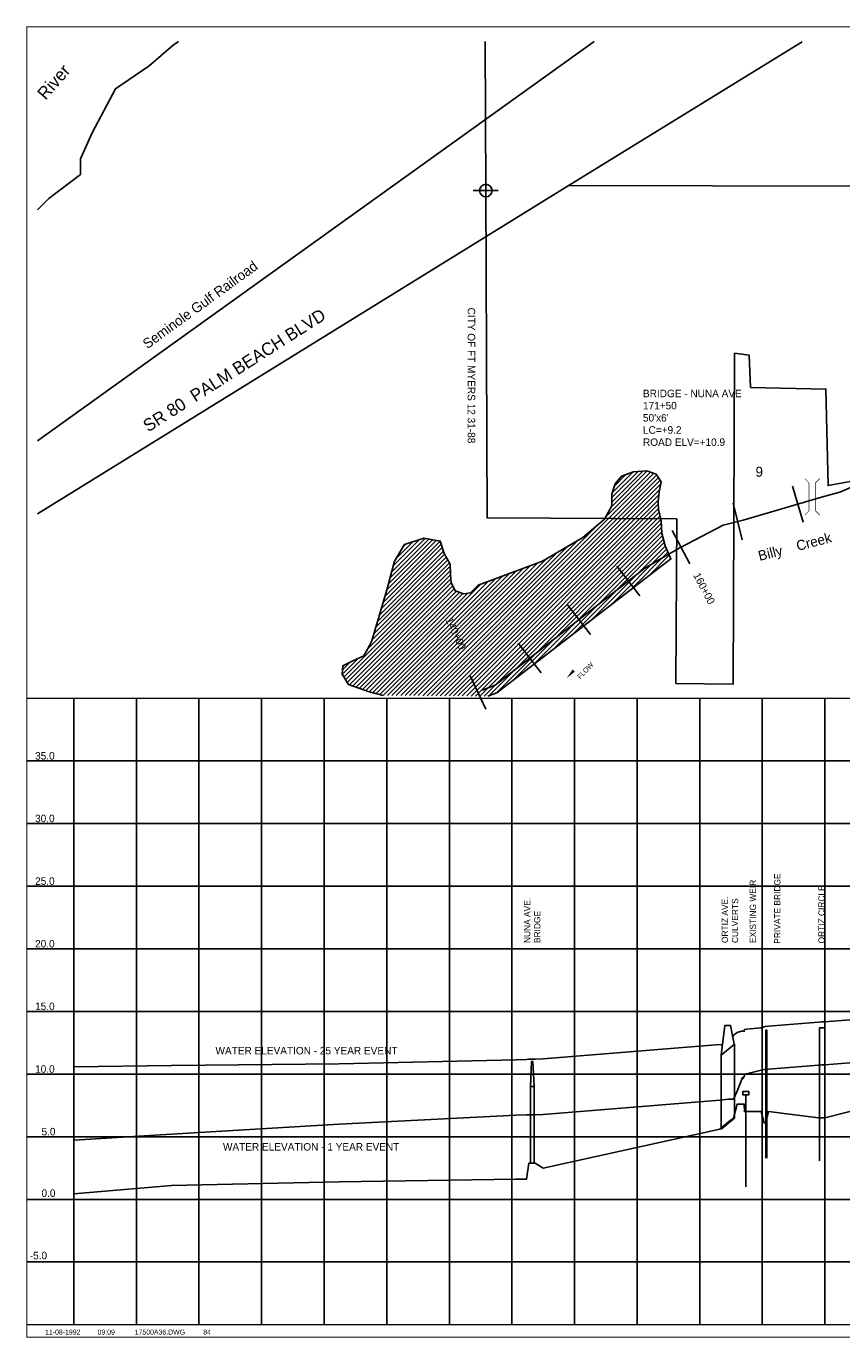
# Model space of a CAD drawing. Extents: x 225027 to 248786, y 832685 to 868004.
# Tile 2 of 5: x 226766 to 233281, y 841015 to 851485. Entities that reach past the tile are written whole.
import ezdxf
from ezdxf.enums import TextEntityAlignment as Align

# ---------------------------------------------------------------- set-up
doc = ezdxf.new("R2010")
doc.units = 0
doc.header["$LTSCALE"] = 800
doc.header["$PDMODE"] = 34
doc.header["$PDSIZE"] = 100
doc.linetypes.add('DASHED', pattern=[0])
doc.linetypes.add('STREAM', pattern=[0])
doc.layers.get('0').update_dxf_attribs({"linetype": 'CONTINUOUS'})
for name, color, linetype in [('BORDER', 1, 'CONTINUOUS'), ('CITY', 10, 'DASHED'), ('EXISTING', 7, 'CONTINUOUS'), ('GRID', 2, 'CONTINUOUS'), ('MAJROADS', 9, 'CONTINUOUS'), ('RR', 13, 'CONTINUOUS'), ('SEC', 2, 'CONTINUOUS'), ('STATIONS', 7, 'CONTINUOUS'), ('STRUCTTEXT', 7, 'CONTINUOUS'), ('STRUCTURES', 1, 'CONTINUOUS'), ('TEXT', 7, 'CONTINUOUS'), ('TRUNKS', 5, 'STREAM'), ('WATER', 4, 'CONTINUOUS'), ('WETDBA', 12, 'CONTINUOUS'), ('WETFILL', 8, 'CONTINUOUS')]:
    doc.layers.add(name, color=color, linetype=linetype)

# ---------------------------------------------------------------- blocks, each defined once
blk = doc.blocks.new('BRIDGE')
at = {"layer": 'STRUCTURES', "color": 0, "const_width": 20}
for points in [[(-233.755842, -534.277494), (-101.17332, -401.694972), (-101.17332, 496.333298), (-233.755842, 628.915819)], [(244.100107, -534.277494), (111.517586, -401.694972), (111.517586, 496.333298), (244.100107, 628.915819)]]:
    blk.add_lwpolyline(points, dxfattribs=at)
blk = doc.blocks.new('LOGON')
at = {"color": 0}
blk.add_attdef('DATE', text='', height=1, dxfattribs=at).set_placement((-1.865901, 1.75989), align=Align.RIGHT)
for tag, p in [('TIME', (1.557062, 1.75989)), ('DRAWING', (8.973544, 1.75989)), ('OPERATOR', (22.664488, 1.75989))]:
    blk.add_attdef(tag, p, '', height=1, dxfattribs=at)
blk = doc.blocks.new('FLARROW')
at = {"color": 0}
blk.add_lwpolyline([(-0.279745, 0.018706, 0, 0.05, 0), (-0.111925, 0.018706, 0, 0, -0.087559), (-0.012404, 0.001143, 0, 0, 0.245722), (0.075409, 0.012852, 0, 0, -0.309425), (0.212006, 0.014803, 0, 0, 0), (0.278354, 0.012852, 0, 0, 0)], format="xyseb", dxfattribs=at)
blk.add_text('FLOW', height=0.08, dxfattribs=at).set_placement((0.014916, -0.15692), align=Align.CENTER)
blk = doc.blocks.new('*X')
at = {"color": 0}
for p, q in [((230003.180593, 846140.67438), (231779.424565, 847916.918352)), ((230038.309177, 846140.447625), (231802.259609, 847904.398057)), ((230073.437762, 846140.220871), (231815.670393, 847882.453502)), ((231393.291317, 847566.140443), (231753.215946, 847926.065072)), ((231437.491626, 847645.696091), (231727.007326, 847935.211791)), ((231443.328646, 847722.24379), (231652.739102, 847931.654245)), ((231443.633057, 847687.192861), (231690.851324, 847934.411128)), ((231447.114666, 847761.385148), (231613.964435, 847928.234917)), ((231464.030371, 847813.656192), (231556.699928, 847906.325749)), ((230108.566346, 846139.994116), (231829.081177, 847860.508947)), ((230143.69493, 846139.767361), (231833.532739, 847829.60517)), ((230178.823515, 846139.540606), (231824.999323, 847785.716415)), ((230213.952099, 846139.313852), (231819.241849, 847744.603601)), ((230249.080683, 846139.087097), (231815.46155, 847705.467963)), ((230284.209268, 846138.860342), (231814.822502, 847669.473576)), ((230319.337852, 846138.633587), (231816.317327, 847635.613062)), ((230354.466436, 846138.406833), (231821.732234, 847605.67263)), ((230389.595021, 846138.180078), (231828.612971, 847577.198028)), ((230424.723605, 846137.953323), (231835.493709, 847548.723427)), ((229968.052009, 846140.901135), (231343.307545, 847516.156671)), ((230463.659984, 846141.534363), (231839.336733, 847517.211112)), ((230521.221464, 846163.740504), (231841.18794, 847483.70698)), ((230667.364518, 846274.528219), (231843.039147, 847450.202848)), ((229617.015965, 846885.880602), (230081.031841, 847349.896478)), ((229632.05408, 846936.274056), (230071.199163, 847375.419139)), ((229646.58162, 846986.156935), (230041.239511, 847380.814826)), ((229659.507157, 847034.437811), (230011.279859, 847386.210513)), ((229672.432694, 847082.718687), (229981.320207, 847391.6062)), ((229685.358231, 847130.999563), (229951.360555, 847397.001887)), ((229698.283767, 847179.280439), (229905.658393, 847386.655064)), ((229720.95812, 847237.31013), (229853.092372, 847369.444383)), ((229774.01726, 847325.724609), (229800.526352, 847352.233702)), ((229932.923425, 846141.12789), (231175.221693, 847383.426158)), ((230819.709121, 846391.517483), (231848.300288, 847420.10865)), ((230972.053724, 846508.506747), (231855.505208, 847391.95823)), ((231124.398327, 846625.49601), (231862.710127, 847363.807811)), ((229556.863506, 846684.306787), (230120.102738, 847247.546018)), ((229571.901621, 846734.700241), (230107.354098, 847270.152718)), ((229586.939736, 846785.093694), (230097.663631, 847295.817589)), ((229601.977851, 846835.487148), (230089.347736, 847322.857034)), ((229862.666256, 846141.581399), (231003.674859, 847282.590002)), ((229897.79484, 846141.354644), (231089.448276, 847333.00808)), ((231276.742929, 846742.485274), (231870.241579, 847335.983924)), ((231429.087532, 846859.474538), (231880.985548, 847311.372554)), ((231581.432135, 846976.463802), (231891.729517, 847286.761184)), ((231733.776738, 847093.453066), (231902.473486, 847262.149814)), ((231886.121341, 847210.44233), (231913.217455, 847237.538444)), ((229303.296565, 846289.31849), (230154.332985, 847140.354909)), ((229491.786251, 846513.163514), (230153.118875, 847174.496138)), ((229526.787277, 846583.519879), (230145.600016, 847202.332619)), ((229541.825391, 846633.913333), (230132.851377, 847224.939318)), ((229687.023334, 846142.715173), (230682.270146, 847137.961984)), ((229722.151919, 846142.488418), (230738.733466, 847159.069966)), ((229757.280503, 846142.261663), (230795.196787, 847180.177947)), ((229792.409087, 846142.034909), (230851.660107, 847201.285929)), ((229827.537672, 846141.808154), (230917.901441, 847232.171924)), ((229317.034925, 846267.70151), (230155.621175, 847106.28776)), ((229330.773284, 846246.08453), (230157.518892, 847072.830139)), ((229348.638844, 846228.594751), (230161.060141, 847041.016048)), ((229533.269821, 846165.738355), (230401.191519, 847033.660053)), ((229561.204762, 846158.317956), (230457.13434, 847054.247535)), ((229589.139702, 846150.897558), (230513.077161, 847074.835017)), ((229617.074643, 846143.477159), (230569.343505, 847095.746021)), ((229651.89475, 846142.941928), (230625.806825, 847116.854003)), ((229374.754126, 846219.354694), (230172.877613, 847017.478182)), ((229400.869409, 846210.114638), (230184.695086, 846993.940315)), ((229426.984691, 846200.874581), (230201.616213, 846975.506103)), ((229453.099974, 846191.634525), (230227.623391, 846966.157942)), ((229479.215257, 846182.394469), (230253.630568, 846956.80978)), ((229505.334881, 846173.158754), (230290.144404, 846957.968277)), ((229289.558206, 846310.935469), (229417.976411, 846439.353674)), ((229291.455438, 846348.18804), (229352.217239, 846408.949842))]:
    blk.add_line(p, q, dxfattribs=at)

msp = doc.modelspace()

# ---------------------------------------------------------------- linework, layer by layer
at = {"layer": 'BORDER', "color": 0, "const_width": 10}
msp.add_lwpolyline([(226770.676938, 841020.424005), (242770.676938, 841020.424005), (242770.676938, 851480.424005), (226770.676938, 851480.424005)], close=True, dxfattribs=at)
for points in [[(226770.676938, 846120.424005), (242770.676938, 846120.424005)], [(226770.676938, 841120.424005), (242770.676938, 841120.424005)]]:
    msp.add_lwpolyline(points, dxfattribs=at)
at = {"layer": 'CITY', "color": 0}
msp.add_lwpolyline([(234556.398145, 846184.459604), (234537.536224, 848130.181349), (234299.827379, 848111.132391), (234319.46728, 848266.026442), (234543.467002, 848282.582496), (234543.467002, 848941.311847), (234137.400964, 848932.288157), (234145.905759, 848296.003192), (234044.995312, 848249.83625), (233899.451395, 848208.685063), (233709.137626, 848063.430439), (233346.79374, 847850.604553), (233171.500375, 847817.757167), (233153.818782, 848589.387947), (232552.484422, 848602.206265), (232540.20788, 848860.098639), (232423.866328, 848875.165426), (232413.876223, 846234.204925), (231955.987222, 846238.698908), (231962.691737, 847551.663627), (230446.71186, 847560.687317), (230436.954527, 850173.563691), (230432.686924, 851363.17478)], dxfattribs=at)
at = {"layer": 'EXISTING', "color": 0}
for p, q in [((230793.604996, 843020.175112), (230823.21616, 843020.175112)), ((232514.160945, 842955.225735), (232514.160945, 842219.576107))]:
    msp.add_line(p, q, dxfattribs=at)
for points in [[(232317.827323, 843271.175112), (232346.90325, 843508.830327), (232390.947131, 843508.830327), (232419.882826, 843360.175112)], [(232408.993249, 843416.119591), (232416.676938, 843432.424005), (232445.676938, 843451.424005), (232488.676938, 843465.424005), (232489.676938, 843462.424005), (232501.676938, 843462.424005), (232502.676938, 843476.424005), (232520.676938, 843478.424005), (232635.676938, 843490.424005), (232660.676938, 843496.424005), (232670.676938, 843500.424005), (232695.676938, 843503.424005), (233095.676938, 843534.424005), (233120.676938, 843536.424005), (233133.676938, 843536.424005), (233145.676938, 843536.424005), (233345.676938, 843552.424005)], [(232422.827323, 843360.175112), (232422.827323, 842769.175112), (232317.827323, 842680.175112)], [(232422.827323, 843360.175112), (232317.827323, 843271.175112)], [(227145.676938, 843178.092879), (227925.676938, 843188.424005), (229265.676938, 843201.424005), (230680.676938, 843234.424005), (230760.676938, 843237.424005), (230780.676938, 843238.424005), (230810.676938, 843238.424005), (230830.676938, 843239.424005), (230895.676938, 843241.424005), (232305.676938, 843355.424005), (232327.748982, 843352.270856)], [(232317.827323, 842680.175112), (232317.827323, 843271.175112)], [(233345.676938, 843211.424005), (233145.676938, 843194.424005), (233133.676938, 843193.424005), (233120.676938, 843193.424005), (233095.676938, 843192.424005), (232695.676938, 843160.424005), (232670.676938, 843157.424005), (232660.676938, 843157.424005), (232635.676938, 843152.424005), (232520.676938, 843122.424005), (232502.676938, 843114.424005), (232501.676938, 843102.424005), (232489.676938, 843083.424005), (232488.676938, 843093.424005), (232445.676938, 842983.424005), (232416.676938, 842920.424005), (232375.676938, 842919.424005), (232305.676938, 842912.424005), (230895.676938, 842798.424005), (230830.676938, 842796.424005), (230810.676938, 842796.424005), (230780.676938, 842796.424005), (230760.676938, 842795.424005), (230680.676938, 842792.424005), (229265.676938, 842720.424005), (227925.676938, 842640.424005), (227145.676938, 842592.900826)], [(230793.604996, 843020.175112), (230801.221831, 843219.745717), (230812.90264, 843219.745717), (230823.21616, 843020.175112)], [(230823.21616, 843020.175112), (230823.21616, 842410.175112), (230793.604996, 842410.175112), (230793.604996, 843020.175112)]]:
    msp.add_lwpolyline(points, dxfattribs=at)
at = {"layer": 'EXISTING', "color": 0, "linetype": 'DASHED'}
for points in [[(232673.21616, 842449.298346), (232673.21616, 843470.059417), (232682.917416, 843470.059417), (232682.917416, 842449.298346)], [(233102.969507, 842428.914987), (233102.969507, 843490.175112), (233145.676938, 843490.175112), (233145.676938, 842428.914987)], [(227145.676938, 842163.271687), (227925.676938, 842230.424005), (229265.676938, 842260.424005), (230680.676938, 842280.424005), (230760.676938, 842280.424005), (230780.676938, 842410.424005), (230810.676938, 842410.424005), (230830.676938, 842410.424005), (230895.676938, 842370.424005), (232305.676938, 842680.424005), (232375.676938, 842740.424005), (232416.676938, 842769.424005), (232445.676938, 842880.424005), (232488.676938, 842880.424005), (232489.676938, 842880.424005), (232501.676938, 842880.424005), (232502.676938, 842820.424005), (232520.676938, 842820.424005), (232635.676938, 842820.424005), (232660.676938, 842730.424005), (232670.676938, 842730.424005), (232695.676938, 842820.424005), (233095.676938, 842770.424005), (233120.676938, 842770.424005), (233133.676938, 842770.424005), (233145.676938, 842770.424005), (233345.676938, 842820.424005)]]:
    msp.add_lwpolyline(points, dxfattribs=at)
at = {"layer": 'EXISTING', "color": 0}
msp.add_lwpolyline([(232514.160945, 842980.225735), (232539.160945, 842980.225735), (232539.160945, 842955.225735), (232489.160945, 842955.225735), (232489.160945, 842980.225735)], close=True, dxfattribs=at)
at = {"layer": 'GRID', "color": 0}
for points in [[(227145.676938, 841120.424005), (227145.676938, 846120.424005)], [(227645.676938, 841120.424005), (227645.676938, 846120.424005)], [(228145.676938, 841120.424005), (228145.676938, 846120.424005)], [(228645.676938, 841120.424005), (228645.676938, 846120.424005)], [(229145.676938, 841120.424005), (229145.676938, 846120.424005)], [(229645.676938, 841120.424005), (229645.676938, 846120.424005)], [(230145.676938, 841120.424005), (230145.676938, 846120.424005)], [(230645.676938, 841120.424005), (230645.676938, 846120.424005)], [(231145.676938, 841120.424005), (231145.676938, 846120.424005)], [(231645.676938, 841120.424005), (231645.676938, 846120.424005)], [(232145.676938, 841120.424005), (232145.676938, 846120.424005)], [(232645.676938, 841120.424005), (232645.676938, 846120.424005)], [(233145.676938, 841120.424005), (233145.676938, 846120.424005)], [(226770.676938, 845620.424005), (242770.676938, 845620.424005)], [(226770.676938, 845120.424005), (242770.676938, 845120.424005)], [(226770.676938, 844620.424005), (242770.676938, 844620.424005)], [(226770.676938, 844120.424005), (242770.676938, 844120.424005)], [(226770.676938, 843620.424005), (242770.676938, 843620.424005)], [(226770.676938, 843120.424005), (242770.676938, 843120.424005)], [(226770.676938, 842620.424005), (242770.676938, 842620.424005)], [(226770.676938, 842120.424005), (242770.676938, 842120.424005)], [(226770.676938, 841620.424005), (242770.676938, 841620.424005)]]:
    msp.add_lwpolyline(points, dxfattribs=at)
at = {"layer": 'MAJROADS', "color": 0}
for points in [[(232962.765331, 851362.009433), (231115.668736, 850225.786652), (226855.40459, 847592.391287)], [(231094.749945, 850212.856129), (235707.197596, 850203.651017), (241019.422775, 850250.267831), (242696.33204, 850262.540834)]]:
    msp.add_lwpolyline(points, dxfattribs=at)
at = {"layer": 'RR', "color": 0}
msp.add_lwpolyline([(231302.283724, 851362.774246), (226855.40459, 848174.820063)], dxfattribs=at)
at = {"layer": 'SEC', "color": 0}
msp.add_point((230436.954527, 850173.563691), dxfattribs=at)
at = {"layer": 'STATIONS', "color": 0}
for p, q in [((232887.12369, 847813.838534), (232971.336096, 847525.900571)), ((232413.326417, 847677.302342), (232484.248508, 847385.806103)), ((231926.150792, 847458.583612), (232065.976549, 847193.161764)), ((231483.882827, 847174.878129), (231668.278024, 846938.238294)), ((231089.483102, 846867.552801), (231273.878299, 846630.912966)), ((230695.083377, 846560.227474), (230879.478574, 846323.587639)), ((230309.676317, 846304.882437), (230436.073085, 846032.80918))]:
    msp.add_line(p, q, dxfattribs=at)
at = {"layer": 'TRUNKS', "color": 0}
msp.add_lwpolyline([(230408.937778, 846184.459604), (230510.79622, 846226.464283), (231707.586638, 847159.030874), (231836.404262, 847236.09039), (231987.282616, 847321.246778), (232333.035372, 847503.39132), (232493.501793, 847542.433381), (233118.672065, 847725.275172), (233263.934267, 847766.937184), (233445.095643, 847842.491692)], dxfattribs=at)
at = {"layer": 'WATER', "color": 0}
msp.add_lwpolyline([(226855.40459, 850020.568586), (226945.855603, 850110.02151), (227198.119822, 850301.211336), (227198.816626, 850426.809228), (227292.083088, 850635.628059), (227478.244383, 850986.280178), (227747.208534, 851169.003904), (227940.721042, 851335.399327), (227982.503981, 851364.303327)], dxfattribs=at)
at = {"layer": 'WETDBA', "color": 0}
msp.add_lwpolyline([(229618.272544, 846143.158959), (229505.26823, 846173.176458), (229339.93046, 846231.675933), (229288.715879, 846312.260851), (229293.85306, 846379.630993), (229374.025828, 846419.905238), (229462.83588, 846459.204299), (229523.34481, 846571.984008), (229643.457735, 846974.488256), (229708.069574, 847215.833453), (229787.333686, 847347.914281), (229942.264056, 847398.640152), (230073.298719, 847375.041012), (230103.400807, 847277.162946), (230152.568395, 847189.975846), (230155.415525, 847109.913456), (230159.102191, 847044.915862), (230192.262133, 846978.868385), (230261.204312, 846954.087432), (230315.836497, 846961.413568), (230376.282709, 847024.493377), (230534.248041, 847082.626099), (230889.286946, 847215.352168), (231211.057895, 847404.490871), (231385.14961, 847551.486274), (231443.893378, 847657.218535), (231443.096545, 847748.968794), (231470.205298, 847832.73727), (231520.908861, 847892.632232), (231615.945118, 847928.992718), (231722.700244, 847936.714949), (231798.724459, 847910.182754), (231837.016702, 847847.523759), (231821.449639, 847767.459809), (231813.932357, 847689.636963), (231816.724158, 847626.397581), (231838.218649, 847537.446787), (231843.711268, 847438.038462), (231869.250282, 847338.254703), (231915.273377, 847232.828914), (230524.987644, 846165.193425), (230453.889409, 846137.765058)], dxfattribs=at)

# ---------------------------------------------------------------- block references
at = {"layer": 'STRUCTURES', "color": 0, "xscale": 0.25, "yscale": 0.25, "zscale": 0.25}
msp.add_blockref('BRIDGE', (233043.567913, 847717.014344), dxfattribs=at)
at = {"layer": 'TEXT', "color": 0, "xscale": 40, "yscale": 40, "zscale": 40}
msp.add_blockref('LOGON', (227273.448397, 840970.268791), dxfattribs=at).add_auto_attribs({'DATE': '11-08-1992', 'TIME': '09:09', 'OPERATOR': '84', 'DRAWING': '17500A36.DWG'})
at = {"layer": 'TRUNKS', "color": 0, "xscale": 500, "yscale": 500, "zscale": 500, "rotation": 47}
msp.add_blockref('FLARROW', (231184.142102, 846375.927508), dxfattribs=at)
at = {"layer": 'WETFILL', "color": 0}
msp.add_blockref('*X', (0, 0), dxfattribs=at)
msp.add_blockref('*X', (0, 0), dxfattribs=at)
msp.add_blockref('*X', (0, 0), dxfattribs=at)

# ---------------------------------------------------------------- texts
at = {"layer": 'CITY', "color": 0}
msp.add_text('CITY OF FT MYERS 12 31-88', height=60, rotation=270, dxfattribs=at).set_placement((230292.10511, 849239.171226))
at = {"layer": 'EXISTING', "color": 0}
for s, p in [('BRIDGE - NUNA AVE', (231692.504927, 848523.689131)), ("50'x6'", (231692.504927, 848329.403417)), ('171+50', (231692.504927, 848426.546274)), ('LC=+9.2', (231692.504927, 848232.260559)), ('ROAD ELV=+10.9', (231692.504927, 848135.117702))]:
    msp.add_text(s, height=60, dxfattribs=at).set_placement(p)
for s, p in [('EXISTING WEIR', (232595.340115, 844166.562711)), ('NUNA AVE.', (230792.111485, 844166.562711)), ('BRIDGE', (230873.063866, 844166.562711))]:
    msp.add_text(s, height=50, rotation=90, dxfattribs=at).set_placement(p)
at = {"layer": 'RR', "color": 0}
msp.add_text('Seminole Gulf Railroad', height=80, rotation=36, dxfattribs=at).set_placement((227733.429197, 848905.973075))
at = {"layer": 'STATIONS', "color": 0}
for s, rotation, p in [('160+00', 297.78052, (232154.712402, 846983.350229)), ('140+00', 294.918114, (230170.934729, 846623.682347))]:
    msp.add_text(s, height=60, rotation=rotation, dxfattribs=at).set_placement(p, align=Align.CENTER)
at = {"layer": 'STRUCTTEXT', "color": 0}
for s, p in [('PRIVATE BRIDGE', (232790.356459, 844161.331411)), ('ORTIZ CIRCLE', (233143.541937, 844163.041492))]:
    msp.add_text(s, height=50, rotation=90, dxfattribs=at).set_placement(p)
at = {"layer": 'TEXT', "color": 0}
for s, height, rotation, p in [('SR 80  PALM BEACH BLVD', 100, 32.527496, (227740.271441, 848241.836285)), ('ORTIZ AVE. ', 50, 90, (232371.739765, 844166.562711)), ('CULVERTS', 50, 90, (232452.692146, 844166.562711))]:
    msp.add_text(s, height=height, rotation=rotation, dxfattribs=at).set_placement(p)
msp.add_text('9', height=80, dxfattribs=at).set_placement((232621.23808, 847888.901016), align=Align.CENTER)
for s, p in [('35.0', (226836.665524, 845631.080708)), ('30.0', (226836.665524, 845131.080708)), ('25.0', (226836.665524, 844631.080708)), ('20.0', (226836.665524, 844131.080708)), ('15.0', (226836.665524, 843631.080708)), ('WATER ELEVATION - 25 YEAR EVENT', (228277.721809, 843277.432151)), ('10.0', (226836.665524, 843131.080708)), ('5.0', (226887.665524, 842631.080708)), ('WATER ELEVATION - 1 YEAR EVENT', (228337.201979, 842509.871674)), ('0.0', (226887.665524, 842140.139593)), ('-5.0', (226793.810968, 841641.978755))]:
    msp.add_text(s, height=60, dxfattribs=at).set_placement(p)
at = {"layer": 'TRUNKS', "color": 0}
for s, height, rotation, p in [('River', 100, 49, (226920.617298, 850890.707371)), ('Billy    Creek', 80, 14.640577, (232624.420281, 847216.434224))]:
    msp.add_text(s, height=height, rotation=rotation, dxfattribs=at).set_placement(p)

doc.saveas('drawing.dxf')
